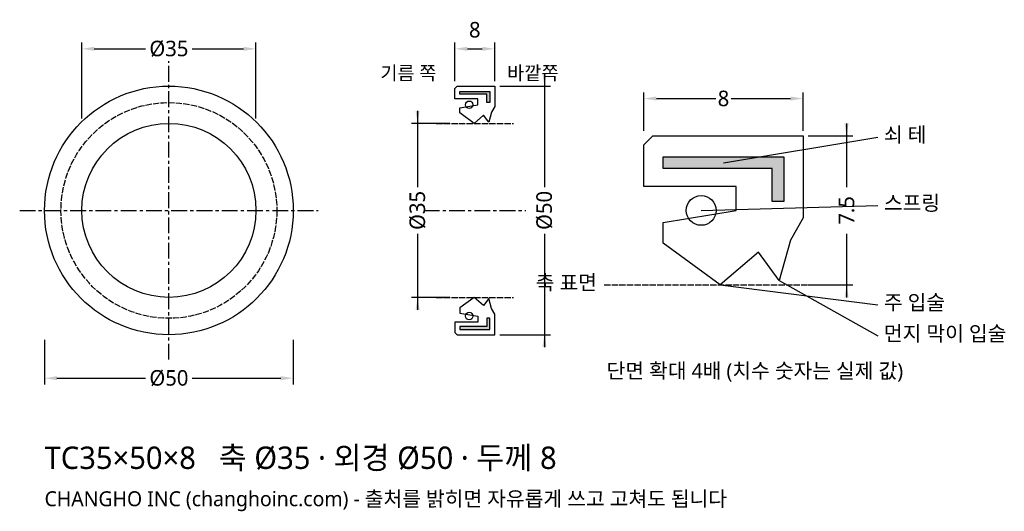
# Model space of a CAD drawing. Header units: millimetres. Extents: x -30 to 168, y -61 to 38.
import ezdxf

# ---------------------------------------------------------------- set-up
doc = ezdxf.new("R2010")
doc.units = ezdxf.units.MM
doc.linetypes.add('CENTER', pattern=[5.08, 3.175, -0.635, 0.635, -0.635])
doc.linetypes.add('DASHED', pattern=[1.524, 1.27, -0.254])
for name, color, linetype in [('문자', 7, 'CONTINUOUS'), ('쇠테', 8, 'CONTINUOUS'), ('숨은선', 3, 'DASHED'), ('외형선', 7, 'CONTINUOUS'), ('중심선', 1, 'CENTER'), ('치수', 4, 'CONTINUOUS')]:
    doc.layers.add(name, color=color, linetype=linetype)
doc.styles.add('CH_KOR', font='malgun.ttf')
doc.dimstyles.new('CH_DIM', dxfattribs={"dimtxt": 2.5, "dimasz": 2, "dimexe": 1, "dimexo": 0.8, "dimgap": 0.8, "dimtad": 1, "dimdec": 1, "dimdsep": 46, "dimtxsty": 'CH_KOR', "dimcen": 2.5, "dimclrd": 4, "dimclre": 4, "dimclrt": 4, "dimazin": 3, "dimtfac": 1, "dimtmove": 0, "dimatfit": 3})

# ---------------------------------------------------------------- blocks, each defined once
blk = doc.blocks.new('_CLOSEDFILLED')
at = {"color": 0, "linetype": 'BYBLOCK'}
blk.add_solid([(-1, 0.164), (0, 0), (-1, -0.164)], dxfattribs=at)
blk = doc.blocks.new('*D1')
at = {"color": 4}
for p, q in [((-25, -26), (-25, -35)), ((25, -26), (25, -35)), ((-22.5, -33.75), (-4.6875, -33.75)), ((4.6875, -33.75), (22.5, -33.75))]:
    blk.add_line(p, q, dxfattribs=at)
at = {"layer": 'Defpoints'}
for p in [(-25, -25), (25, -25), (-25, -33.75)]:
    blk.add_point(p, dxfattribs=at)
at = {"layer": '치수', "color": 4, "xscale": 2.5, "yscale": 2.5, "rotation": 180}
blk.add_blockref('_CLOSEDFILLED', (-25, -33.75), dxfattribs=at)
at = {"layer": '치수', "color": 4, "xscale": 2.5, "yscale": 2.5}
blk.add_blockref('_CLOSEDFILLED', (25, -33.75), dxfattribs=at)
at = {"layer": '치수', "color": 4, "insert": (0, -33.75), "char_height": 3.125, "attachment_point": 5, "style": 'CH_KOR'}
blk.add_mtext('Ø50', dxfattribs=at)
blk = doc.blocks.new('*D2')
at = {"color": 4}
for p, q in [((-17.5, 18.5), (-17.5, 33.75)), ((17.5, 18.5), (17.5, 33.75)), ((-15, 32.5), (-4.6875, 32.5)), ((4.6875, 32.5), (15, 32.5))]:
    blk.add_line(p, q, dxfattribs=at)
at = {"layer": 'Defpoints'}
for p in [(-17.5, 32.5), (-17.5, 17.5), (17.5, 17.5)]:
    blk.add_point(p, dxfattribs=at)
at = {"layer": '치수', "color": 4, "xscale": 2.5, "yscale": 2.5, "rotation": 180}
blk.add_blockref('_CLOSEDFILLED', (-17.5, 32.5), dxfattribs=at)
at = {"layer": '치수', "color": 4, "xscale": 2.5, "yscale": 2.5}
blk.add_blockref('_CLOSEDFILLED', (17.5, 32.5), dxfattribs=at)
at = {"layer": '치수', "color": 4, "insert": (0, 32.5), "char_height": 3.125, "attachment_point": 5, "style": 'CH_KOR'}
blk.add_mtext('Ø35', dxfattribs=at)
blk = doc.blocks.new('*D3')
at = {"color": 4}
for p, q in [((57.5, 26), (57.5, 33.75)), ((65.5, 26), (65.5, 33.75)), ((60, 32.5), (63, 32.5))]:
    blk.add_line(p, q, dxfattribs=at)
at = {"layer": 'Defpoints'}
for p in [(57.5, 32.5), (57.5, 25), (65.5, 25)]:
    blk.add_point(p, dxfattribs=at)
at = {"layer": '치수', "color": 4, "xscale": 2.5, "yscale": 2.5, "rotation": 180}
blk.add_blockref('_CLOSEDFILLED', (57.5, 32.5), dxfattribs=at)
at = {"layer": '치수', "color": 4, "xscale": 2.5, "yscale": 2.5}
blk.add_blockref('_CLOSEDFILLED', (65.5, 32.5), dxfattribs=at)
at = {"layer": '치수', "color": 4, "insert": (61.5, 36.3125), "char_height": 3.125, "attachment_point": 5, "style": 'CH_KOR'}
blk.add_mtext('8', dxfattribs=at)
blk = doc.blocks.new('*D4')
at = {"color": 4}
for p, q in [((75.5, 27.5), (75.5, 4.6875)), ((66.5, 25), (76.75, 25)), ((75.5, -4.6875), (75.5, -27.5)), ((66.5, -25), (76.75, -25))]:
    blk.add_line(p, q, dxfattribs=at)
at = {"layer": 'Defpoints'}
for p in [(65.5, 25), (75.5, 25), (65.5, -25)]:
    blk.add_point(p, dxfattribs=at)
at = {"layer": '치수', "color": 4, "xscale": 2.5, "yscale": 2.5}
for p, rotation in [((75.5, 25), 270), ((75.5, -25), 90)]:
    blk.add_blockref('_CLOSEDFILLED', p, dxfattribs=dict(at, rotation=rotation))
at = {"layer": '치수', "color": 4, "insert": (75.5, 0), "char_height": 3.125, "attachment_point": 5, "rotation": 90, "style": 'CH_KOR'}
blk.add_mtext('Ø50', dxfattribs=at)
blk = doc.blocks.new('*D5')
at = {"color": 4}
for p, q in [((50, 20), (50, 4.6875)), ((56.5, 17.5), (48.75, 17.5)), ((50, -4.6875), (50, -20)), ((56.5, -17.5), (48.75, -17.5))]:
    blk.add_line(p, q, dxfattribs=at)
at = {"layer": 'Defpoints'}
for p in [(50, 17.5), (57.5, 17.5), (57.5, -17.5)]:
    blk.add_point(p, dxfattribs=at)
at = {"layer": '치수', "color": 4, "xscale": 2.5, "yscale": 2.5}
for p, rotation in [((50, 17.5), 270), ((50, -17.5), 90)]:
    blk.add_blockref('_CLOSEDFILLED', p, dxfattribs=dict(at, rotation=rotation))
at = {"layer": '치수', "color": 4, "insert": (50, 0), "char_height": 3.125, "attachment_point": 5, "rotation": 90, "style": 'CH_KOR'}
blk.add_mtext('Ø35', dxfattribs=at)
blk = doc.blocks.new('*D6')
at = {"color": 4}
for p, q in [((95.5, 16), (95.5, 23.75)), ((98, 22.5), (109.9375, 22.5)), ((113.0625, 22.5), (125, 22.5)), ((127.5, 16), (127.5, 23.75))]:
    blk.add_line(p, q, dxfattribs=at)
at = {"layer": 'Defpoints'}
for p in [(95.5, 22.5), (95.5, 15), (127.5, 15)]:
    blk.add_point(p, dxfattribs=at)
at = {"layer": '치수', "color": 4, "xscale": 2.5, "yscale": 2.5, "rotation": 180}
blk.add_blockref('_CLOSEDFILLED', (95.5, 22.5), dxfattribs=at)
at = {"layer": '치수', "color": 4, "xscale": 2.5, "yscale": 2.5}
blk.add_blockref('_CLOSEDFILLED', (127.5, 22.5), dxfattribs=at)
at = {"layer": '치수', "color": 4, "insert": (111.5, 22.5), "char_height": 3.125, "attachment_point": 5, "style": 'CH_KOR'}
blk.add_mtext('8', dxfattribs=at)
blk = doc.blocks.new('*D7')
at = {"color": 4}
for p, q in [((136.25, 17.5), (136.25, 4.6875)), ((128.5, 15), (137.5, 15)), ((136.25, -4.6875), (136.25, -17.5)), ((128.5, -15), (137.5, -15))]:
    blk.add_line(p, q, dxfattribs=at)
at = {"layer": 'Defpoints'}
for p in [(127.5, 15), (136.25, 15), (127.5, -15)]:
    blk.add_point(p, dxfattribs=at)
at = {"layer": '치수', "color": 4, "xscale": 2.5, "yscale": 2.5}
for p, rotation in [((136.25, 15), 270), ((136.25, -15), 90)]:
    blk.add_blockref('_CLOSEDFILLED', p, dxfattribs=dict(at, rotation=rotation))
at = {"layer": '치수', "color": 4, "insert": (136.25, 0), "char_height": 3.125, "attachment_point": 5, "rotation": 90, "style": 'CH_KOR'}
blk.add_mtext('7.5', dxfattribs=at)

msp = doc.modelspace()

# ---------------------------------------------------------------- hatches: boundary and pattern name
at = {"layer": '쇠테'}
for points in [[(58.46, 23.95), (64.54, 23.95), (64.54, 21.7), (63.94, 21.7), (63.94, 23.35), (58.46, 23.35)], [(99.34, 10.8), (123.66, 10.8), (123.66, 1.8), (121.26, 1.8), (121.26, 8.4), (99.34, 8.4)], [(58.46, -23.95), (64.54, -23.95), (64.54, -21.7), (63.94, -21.7), (63.94, -23.35), (58.46, -23.35)]]:
    msp.add_hatch(color=8, dxfattribs=at).paths.add_polyline_path(points)

# ---------------------------------------------------------------- linework, layer by layer
for points in [[(58.46, 23.95), (64.54, 23.95), (64.54, 21.7), (63.94, 21.7), (63.94, 23.35), (58.46, 23.35)], [(99.34, 10.8), (123.66, 10.8), (123.66, 1.8), (121.26, 1.8), (121.26, 8.4), (99.34, 8.4)], [(58.46, -23.95), (64.54, -23.95), (64.54, -21.7), (63.94, -21.7), (63.94, -23.35), (58.46, -23.35)]]:
    msp.add_lwpolyline(points, close=True, dxfattribs=at)
at = {"layer": '숨은선'}
for p, q in [((53.75, 17.5), (69.25, 17.5)), ((87.5, -15), (135.5, -15)), ((53.75, -17.5), (69.25, -17.5))]:
    msp.add_line(p, q, dxfattribs=at)
msp.add_circle((0, 0), 21.7, dxfattribs=at)
at = {"layer": '외형선'}
for points in [[(57.5, 24.55), (57.95, 25), (65.5, 25), (65.5, 20.88), (64.86, 19.75), (64.3, 17.73), (63.26, 19.15), (61.34, 17.5), (58.46, 19.6), (58.46, 20.65), (62.14, 21.25), (62.14, 22.45), (57.5, 22.45)], [(95.5, 13.2), (97.3, 15), (127.5, 15), (127.5, -1.5), (124.94, -6), (122.7, -14.1), (118.54, -8.4), (110.86, -15), (99.34, -6.6), (99.34, -2.4), (114.06, 0), (114.06, 4.8), (95.5, 4.8)], [(57.5, -24.55), (57.95, -25), (65.5, -25), (65.5, -20.88), (64.86, -19.75), (64.3, -17.73), (63.26, -19.15), (61.34, -17.5), (58.46, -19.6), (58.46, -20.65), (62.14, -21.25), (62.14, -22.45), (57.5, -22.45)]]:
    msp.add_lwpolyline(points, close=True, dxfattribs=at)
for centre, radius in [((0, 0), 25), ((60.38, 21.25), 0.75), ((0, 0), 17.5), ((107.02, 0), 3), ((60.38, -21.25), 0.75)]:
    msp.add_circle(centre, radius, dxfattribs=at)
at = {"layer": '중심선'}
for p, q in [((0, -30), (0, 30)), ((-30, 0), (30, 0)), ((51.25, 0), (71.75, 0))]:
    msp.add_line(p, q, dxfattribs=at)
at = {"layer": '치수'}
for p, q in [((111.5, 9.6), (142.5, 14.75)), ((107.02, 0), (142.5, 1)), ((110.86, -15), (142.5, -19)), ((122.7, -14.1), (142.5, -25.25))]:
    msp.add_line(p, q, dxfattribs=at)

# ---------------------------------------------------------------- texts
at = {"layer": '문자', "style": 'CH_KOR'}
for s, height, p in [('기름 쪽', 2.75, (42.5, 26.25)), ('바깥쪽', 2.75, (68, 26.25)), ('쇠 테', 3, (143.75, 13.75)), ('스프링', 3, (143.75, 0)), ('축 표면', 3, (73.75, -16)), ('주 입술', 3, (143.75, -20)), ('먼지 막이 입술', 3, (143.75, -26.25)), ('단면 확대 4배 (치수 숫자는 실제 값)', 3, (88, -33.75)), ('TC35×50×8   축 Ø35 · 외경 Ø50 · 두께 8', 4.5, (-25, -52)), ('CHANGHO INC (changhoinc.com) - 출처를 밝히면 자유롭게 쓰고 고쳐도 됩니다', 3, (-25, -59.5))]:
    msp.add_text(s, height=height, dxfattribs=at).set_placement(p)

# ---------------------------------------------------------------- dimensions: what is measured, and where the dimension line sits
at = {"layer": '치수'}
dim = msp.add_linear_dim(base=(57.5, 32.5), p1=(57.5, 25), p2=(65.5, 25), dimstyle='CH_DIM', override={"dimscale": 1.25}, dxfattribs=at)
dim.commit()
dim.dimension.update_dxf_attribs({"geometry": '*D3', "text_midpoint": (61.5, 36.31)})
for base, p1, p2, text, picture, middle in [((-17.5, 32.5), (-17.5, 17.5), (17.5, 17.5), 'Ø35', '*D2', (0, 32.5)), ((95.5, 22.5), (95.5, 15), (127.5, 15), '8', '*D6', (111.5, 22.5)), ((-25, -33.75), (-25, -25), (25, -25), 'Ø50', '*D1', (0, -33.75))]:
    dim = msp.add_linear_dim(base=base, p1=p1, p2=p2, text=text, dimstyle='CH_DIM', override={"dimscale": 1.25}, dxfattribs=at)
    dim.commit()
    dim.dimension.update_dxf_attribs({"geometry": picture, "text_midpoint": middle})
for base, p1, p2, text, picture, middle in [((75.5, 25), (65.5, 25), (65.5, -25), 'Ø50', '*D4', (75.5, 0)), ((50, 17.5), (57.5, 17.5), (57.5, -17.5), 'Ø35', '*D5', (50, 0)), ((136.25, 15), (127.5, 15), (127.5, -15), '7.5', '*D7', (136.25, 0))]:
    dim = msp.add_linear_dim(base=base, p1=p1, p2=p2, angle=90, text=text, dimstyle='CH_DIM', override={"dimscale": 1.25}, dxfattribs=at)
    dim.commit()
    dim.dimension.update_dxf_attribs({"geometry": picture, "text_midpoint": middle})

doc.saveas('drawing.dxf')
